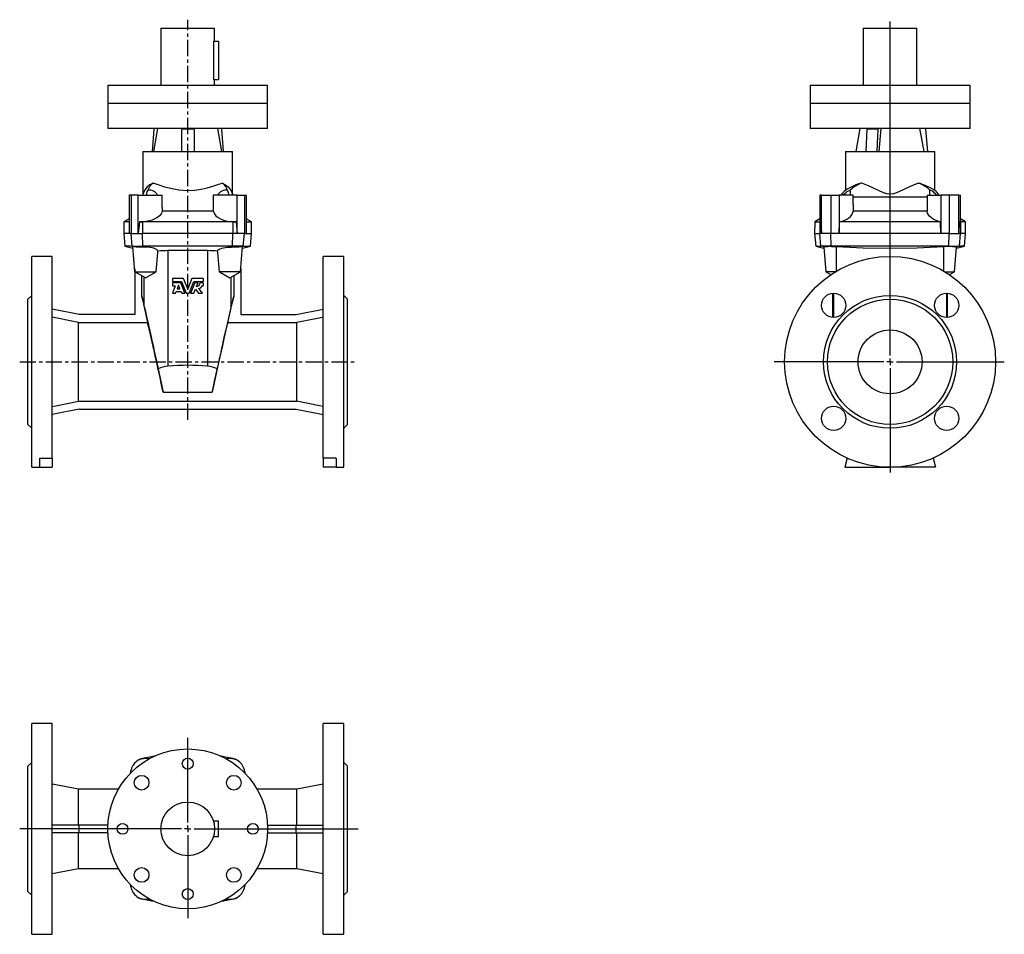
# Model space of a CAD drawing. Extents: x -100 to 670, y -67 to 649.
import ezdxf

# ---------------------------------------------------------------- set-up
doc = ezdxf.new("R2010")
doc.units = 0
doc.linetypes.add('CENTERX2', pattern=[20.32, 12.7, -2.54, 2.54, -2.54])
doc.layers.get('0').update_dxf_attribs({"linetype": 'CONTINUOUS'})
doc.layers.add('FORMAT', color=7, linetype='CONTINUOUS')

# ---------------------------------------------------------------- blocks, each defined once
blk = doc.blocks.new('SW_CENTERMARKSYMBOL_0')
at = {"layer": 'FORMAT', "color": 0}
for p, q in [((0, 5), (0, 266.36)), ((-5, 0), (-90.76, 0)), ((0, 0), (-2.5, 0)), ((0, 0), (0, 2.5)), ((0, 0), (0, -2.5)), ((0, 0), (2.5, 0)), ((5, 0), (89.33, 0)), ((0, -5), (0, -86.61))]:
    blk.add_line(p, q, dxfattribs=at)
blk = doc.blocks.new('SW_CENTERMARKSYMBOL_1')
at = {"layer": 'FORMAT', "color": 0}
for p, q in [((0, 5), (0, 71.27)), ((-5, 0), (-131.2, 0)), ((0, 0), (-2.5, 0)), ((0, 0), (0, 2.5)), ((0, 0), (0, -2.5)), ((0, 0), (2.5, 0)), ((5, 0), (133.23, 0)), ((0, -5), (0, -69.86))]:
    blk.add_line(p, q, dxfattribs=at)

msp = doc.modelspace()

# ---------------------------------------------------------------- linework, layer by layer
at = {"color": 7, "linetype": 'CONTINUOUS'}
for p, q in [((10.72, 641.83), (10.72, 597.33)), ((10.72, 641.83), (52.72, 641.83)), ((52.72, 631.83), (52.72, 641.83)), ((560.09, 641.83), (560.09, 597.33)), ((560.09, 641.83), (602.09, 641.83)), ((602.09, 597.33), (602.09, 641.83)), ((51.85, 631.83), (51.85, 601.83)), ((51.85, 631.83), (55.72, 631.83)), ((55.72, 631.83), (55.72, 601.83)), ((51.85, 601.83), (55.72, 601.83)), ((52.72, 597.33), (52.72, 601.83)), ((-30.78, 597.33), (-30.78, 583.33)), ((-30.78, 597.33), (-12.47, 597.33)), ((-12.47, 597.33), (94.22, 597.33)), ((94.22, 583.33), (94.22, 597.33)), ((518.59, 597.33), (518.59, 583.33)), ((518.59, 597.33), (625.29, 597.33)), ((625.29, 597.33), (643.59, 597.33)), ((643.59, 583.33), (643.59, 597.33)), ((-30.78, 583.33), (-30.78, 563.33)), ((94.22, 563.33), (94.22, 583.33)), ((518.59, 583.33), (518.59, 563.33)), ((643.59, 563.33), (643.59, 583.33)), ((31.72, 563.33), (-30.78, 563.33)), ((5.25, 562.93), (3.92, 545.33)), ((8.1, 563.33), (4.92, 545.33)), ((5.26, 563.33), (5.25, 562.93)), ((26.72, 563.33), (26.72, 562.93)), ((36.72, 562.93), (26.72, 562.93)), ((26.72, 562.93), (26.72, 545.33)), ((94.22, 563.33), (31.72, 563.33)), ((36.72, 563.33), (36.72, 562.93)), ((36.72, 562.93), (36.72, 545.33)), ((58.52, 545.33), (55.35, 563.33)), ((58.19, 563.33), (58.19, 562.93)), ((58.19, 562.93), (59.52, 545.33)), ((643.59, 563.33), (518.59, 563.33)), ((557.47, 563.33), (554.29, 545.33)), ((562.92, 562.93), (562.15, 545.33)), ((562.93, 563.33), (562.92, 562.93)), ((571.58, 562.93), (562.92, 562.93)), ((571.58, 562.93), (570.81, 545.33)), ((571.59, 563.33), (571.58, 562.93)), ((573.88, 563.33), (572.26, 545.33)), ((608.76, 563.33), (608.77, 562.93)), ((608.77, 562.93), (610.31, 545.33)), ((-3.28, 545.33), (-3.28, 511.94)), ((-3.28, 545.33), (66.72, 545.33)), ((66.72, 511.94), (66.72, 545.33)), ((546.09, 545.33), (546.09, 514.98)), ((546.09, 545.33), (581.09, 545.33)), ((581.09, 545.33), (616.09, 545.33)), ((616.09, 514.98), (616.09, 545.33)), ((-14.08, 511.33), (-14.08, 481.33)), ((-12.56, 511.33), (-14.08, 511.33)), ((-7.04, 511.33), (-12.56, 511.33)), ((-7.04, 511.33), (11.72, 511.33)), ((-7.04, 481.33), (-7.04, 511.33)), ((11.72, 501.78), (11.72, 511.33)), ((51.72, 511.33), (51.72, 501.78)), ((70.49, 511.33), (51.72, 511.33)), ((70.49, 481.33), (70.49, 511.33)), ((70.49, 511.33), (76.01, 511.33)), ((76.01, 511.33), (77.52, 511.33)), ((77.52, 511.33), (77.52, 481.33)), ((526.09, 511.33), (526.09, 490.62)), ((527.44, 511.33), (526.09, 511.33)), ((527.44, 481.33), (527.44, 511.33)), ((527.44, 511.33), (534.84, 511.33)), ((534.84, 511.33), (541.36, 511.33)), ((552.09, 511.33), (541.36, 511.33)), ((541.36, 511.33), (541.36, 481.33)), ((552.09, 503.92), (552.09, 511.33)), ((610.09, 511.33), (610.09, 503.92)), ((610.09, 511.33), (620.82, 511.33)), ((620.82, 511.33), (620.82, 481.33)), ((627.34, 511.33), (620.82, 511.33)), ((634.74, 511.33), (627.34, 511.33)), ((634.74, 481.33), (634.74, 511.33)), ((634.74, 511.33), (636.09, 511.33)), ((636.09, 490.62), (636.09, 511.33)), ((11.72, 501.78), (11.7, 498.85)), ((51.73, 501.78), (51.74, 498.85)), ((552.09, 503.92), (552.09, 498.63)), ((610.09, 503.92), (610.09, 498.63)), ((11.7, 498.85), (51.74, 498.85)), ((610.09, 498.63), (552.09, 498.63)), ((-18.2, 490.33), (-18.28, 481.33)), ((-14.08, 492.71), (-18.2, 490.33)), ((-14.08, 490.33), (-18.2, 490.33)), ((-6.05, 490.33), (-7.04, 481.33)), ((-3.54, 490.42), (-6.05, 490.33)), ((-6.05, 490.33), (-3.57, 490.33)), ((67.02, 490.33), (-3.57, 490.33)), ((66.98, 490.42), (69.49, 490.33)), ((69.49, 490.33), (67.02, 490.33)), ((69.49, 490.33), (70.49, 481.33)), ((81.64, 490.33), (77.52, 492.71)), ((77.52, 490.33), (81.64, 490.33)), ((81.72, 481.33), (81.64, 490.33)), ((522.17, 490.33), (522.09, 481.33)), ((526.09, 492.6), (522.17, 490.33)), ((522.17, 490.33), (526.14, 490.33)), ((526.14, 490.62), (526.29, 490.42)), ((527, 490.33), (526.14, 490.33)), ((526.29, 490.42), (527, 490.33)), ((527, 490.33), (527.44, 481.33)), ((541.36, 481.33), (541.56, 490.33)), ((620.62, 490.33), (541.56, 490.33)), ((620.82, 481.33), (620.62, 490.33)), ((635.19, 490.33), (634.74, 481.33)), ((635.89, 490.42), (635.19, 490.33)), ((635.19, 490.33), (636.04, 490.33)), ((636.04, 490.62), (635.89, 490.42)), ((640.01, 490.33), (636.04, 490.33)), ((640.01, 490.33), (636.09, 492.6)), ((640.09, 481.33), (640.01, 490.33)), ((-18.28, 481.33), (-17.4, 471.33)), ((-14.08, 481.33), (-18.28, 481.33)), ((-12.56, 481.33), (-14.08, 481.33)), ((-12.56, 481.33), (-7.04, 481.33)), ((-7.04, 481.33), (-3.59, 481.33)), ((67.03, 481.33), (-3.59, 481.33)), ((70.49, 481.33), (67.03, 481.33)), ((76.01, 481.33), (70.49, 481.33)), ((76.01, 481.33), (77.52, 481.33)), ((77.52, 481.33), (81.72, 481.33)), ((80.85, 471.33), (81.72, 481.33)), ((522.09, 481.33), (522.97, 471.33)), ((522.09, 481.33), (526.06, 481.33)), ((527.44, 481.33), (526.06, 481.33)), ((534.84, 481.33), (527.44, 481.33)), ((541.36, 481.33), (534.84, 481.33)), ((620.82, 481.33), (541.36, 481.33)), ((627.34, 481.33), (620.82, 481.33)), ((627.34, 481.33), (634.74, 481.33)), ((634.74, 481.33), (636.12, 481.33)), ((640.09, 481.33), (636.12, 481.33)), ((639.22, 471.33), (640.09, 481.33)), ((-17.4, 471.33), (-11.13, 469.65)), ((-11.71, 471.33), (-17.4, 471.33)), ((-11.71, 471.33), (-3.39, 471.33)), ((-9.53, 451.33), (-11.25, 470.96)), ((66.84, 471.33), (-3.39, 471.33)), ((75.16, 471.33), (66.84, 471.33)), ((72.97, 451.33), (74.69, 470.96)), ((74.57, 469.65), (80.85, 471.33)), ((75.16, 471.33), (80.85, 471.33)), ((522.97, 471.33), (529.24, 469.65)), ((522.97, 471.33), (526.92, 471.33)), ((535.05, 471.33), (526.92, 471.33)), ((529.16, 470.58), (530.84, 451.33)), ((627.13, 471.33), (535.05, 471.33)), ((627.13, 471.33), (635.27, 471.33)), ((631.34, 451.33), (633.03, 470.58)), ((632.94, 469.65), (639.22, 471.33)), ((639.22, 471.33), (635.27, 471.33)), ((-74.28, 463.33), (-90.28, 463.33)), ((-90.28, 380.83), (-90.28, 463.33)), ((-74.28, 305.48), (-74.28, 463.33)), ((47.2, 467.82), (16.24, 467.82)), ((153.72, 463.33), (137.72, 463.33)), ((137.72, 305.48), (137.72, 463.33)), ((153.72, 380.83), (153.72, 463.33)), ((-9.74, 453.73), (-9.74, 417.83)), ((-9.53, 451.33), (6.97, 451.33)), ((-1.28, 446.57), (-9.53, 451.33)), ((-4.25, 432.17), (-4.25, 448.29)), ((-1.28, 446.57), (6.97, 451.33)), ((56.47, 451.33), (64.72, 446.57)), ((72.97, 451.33), (56.47, 451.33)), ((64.72, 446.57), (72.97, 451.33)), ((67.7, 448.29), (67.7, 432.17)), ((73.18, 453.73), (73.18, 417.83)), ((530.84, 451.33), (534.74, 449.08)), ((538.24, 451.33), (530.84, 451.33)), ((623.94, 451.33), (631.34, 451.33)), ((627.44, 449.08), (631.34, 451.33)), ((19.72, 445.94), (19.72, 443.57)), ((28.46, 445.94), (19.72, 445.94)), ((19.72, 443.57), (26.84, 443.57)), ((19.72, 442.66), (19.72, 440.37)), ((26.22, 442.66), (19.72, 442.66)), ((21.97, 440.37), (19.72, 434.51)), ((19.72, 440.37), (21.97, 440.37)), ((24.42, 440.79), (23.33, 437.94)), ((25.58, 437.94), (24.42, 440.79)), ((29.54, 434.51), (26.22, 442.66)), ((26.84, 443.57), (30.53, 434.51)), ((31.72, 437.94), (28.46, 445.94)), ((34.98, 445.94), (31.72, 437.94)), ((32.92, 434.51), (36.6, 443.57)), ((37.22, 442.66), (33.9, 434.51)), ((43.72, 445.94), (34.98, 445.94)), ((36.6, 443.57), (43.72, 443.57)), ((39.78, 442.66), (37.22, 442.66)), ((38.57, 439.69), (39.78, 442.66)), ((43.72, 442.66), (41.44, 442.66)), ((43.04, 440.37), (43.72, 440.37)), ((43.72, 445.94), (43.72, 443.57)), ((43.72, 442.66), (43.72, 440.37)), ((-90.28, 432.83), (-93.28, 429.83)), ((-4.25, 432.17), (0.29, 411.69)), ((19.72, 434.51), (22.26, 434.51)), ((22.26, 434.51), (22.74, 435.77)), ((22.74, 435.77), (26.47, 435.77)), ((23.33, 437.94), (25.58, 437.94)), ((26.47, 435.77), (26.98, 434.51)), ((26.98, 434.51), (29.54, 434.51)), ((30.53, 434.51), (32.92, 434.51)), ((33.9, 434.51), (36.46, 434.51)), ((36.46, 434.51), (37.77, 437.72)), ((37.77, 437.72), (40.18, 434.51)), ((40.18, 434.51), (43.15, 434.51)), ((43.15, 434.51), (40.42, 438.14)), ((63.15, 411.69), (67.7, 432.17)), ((156.72, 429.83), (153.72, 432.83)), ((536.09, 434.49), (536.09, 415.56)), ((625.59, 434.51), (625.79, 434.51)), ((626.09, 415.56), (626.09, 434.49)), ((-93.28, 380.83), (-93.28, 429.83)), ((156.72, 380.83), (156.72, 429.83)), ((-53.12, 417.83), (-74.28, 421.95)), ((-9.74, 417.83), (-53.12, 417.83)), ((73.18, 417.83), (116.57, 417.83)), ((116.57, 417.83), (137.72, 421.95)), ((-53.7, 349.98), (-53.7, 411.69)), ((-53.7, 411.69), (0.29, 411.69)), ((63.15, 411.69), (117.14, 411.69)), ((117.14, 349.98), (117.14, 411.69)), ((-93.28, 331.83), (-93.28, 380.83)), ((-90.28, 298.33), (-90.28, 380.83)), ((153.72, 298.33), (153.72, 380.83)), ((156.72, 331.83), (156.72, 380.83)), ((8.66, 375.49), (12.55, 357.09)), ((54.78, 375.49), (50.9, 357.09)), ((-53.7, 349.98), (117.14, 349.98)), ((-53.12, 343.83), (-74.28, 339.72)), ((-53.12, 343.83), (116.57, 343.83)), ((116.57, 343.83), (137.72, 339.72)), ((-93.28, 331.83), (-90.28, 328.83)), ((153.72, 328.83), (156.72, 331.83)), ((-84.28, 305.48), (-74.28, 305.48)), ((-84.28, 305.48), (-84.28, 298.33)), ((-74.28, 305.48), (-74.28, 298.33)), ((147.72, 305.48), (137.72, 305.48)), ((137.72, 305.48), (137.72, 298.33)), ((147.72, 305.48), (147.72, 298.33)), ((547.51, 305.48), (545.59, 298.33)), ((614.68, 305.48), (616.59, 298.33)), ((-90.28, 298.33), (-84.28, 298.33)), ((-84.28, 298.33), (-74.28, 298.33)), ((147.72, 298.33), (137.72, 298.33)), ((147.72, 298.33), (153.72, 298.33)), ((545.59, 298.33), (581.09, 298.33)), ((616.59, 298.33), (581.09, 298.33)), ((-74.28, 97.99), (-90.28, 97.99)), ((-90.28, -67.01), (-90.28, 97.99)), ((-74.28, -67.01), (-74.28, 97.99)), ((153.72, 97.99), (137.72, 97.99)), ((137.72, -67.01), (137.72, 97.99)), ((153.72, -67.01), (153.72, 97.99)), ((-90.28, 67.49), (-93.28, 64.49)), ((-93.28, -33.51), (-93.28, 64.49)), ((156.72, 64.49), (153.72, 67.49)), ((156.72, -33.51), (156.72, 64.49)), ((-53.7, 46.49), (-74.28, 50.49)), ((-22.55, 46.49), (-53.7, 46.49)), ((-53.7, 18.49), (-53.7, 46.49)), ((117.14, 46.49), (85.99, 46.49)), ((137.72, 50.49), (117.14, 46.49)), ((117.14, 18.49), (117.14, 46.49)), ((-53.12, 18.49), (-74.28, 18.49)), ((-53.12, 12.49), (-53.12, 18.49)), ((-30.71, 18.49), (-53.12, 18.49)), ((55.72, 21.49), (51.85, 21.49)), ((55.72, 9.49), (55.72, 21.49)), ((94.15, 18.49), (116.57, 18.49)), ((116.57, 12.49), (116.57, 18.49)), ((116.57, 18.49), (137.72, 18.49)), ((-53.12, 12.49), (-74.28, 12.49)), ((-53.7, -15.51), (-53.7, 12.49)), ((-30.71, 12.49), (-53.12, 12.49)), ((51.85, 9.49), (55.72, 9.49)), ((94.15, 12.49), (116.57, 12.49)), ((116.57, 12.49), (137.72, 12.49)), ((117.14, -15.51), (117.14, 12.49)), ((-74.28, -19.51), (-53.7, -15.51)), ((-53.7, -15.51), (-22.55, -15.51)), ((85.99, -15.51), (117.14, -15.51)), ((117.14, -15.51), (137.72, -19.51)), ((-93.28, -33.51), (-90.28, -36.51)), ((153.72, -36.51), (156.72, -33.51)), ((-90.28, -67.01), (-74.28, -67.01)), ((137.72, -67.01), (153.72, -67.01))]:
    msp.add_line(p, q, dxfattribs=at)
at = {"color": 8, "linetype": 'CONTINUOUS'}
for p, q in [((-30.78, 583.33), (-12.47, 583.33)), ((-12.47, 583.33), (94.22, 583.33)), ((518.59, 583.33), (625.29, 583.33)), ((625.29, 583.33), (643.59, 583.33)), ((-12.56, 511.33), (-12.56, 481.33)), ((76.01, 511.33), (76.01, 481.33)), ((534.84, 511.33), (534.84, 481.33)), ((610.09, 509.67), (552.09, 509.67)), ((627.34, 511.33), (627.34, 481.33)), ((-3.57, 490.33), (-3.59, 481.33)), ((-3.54, 490.42), (-3.57, 490.33)), ((66.98, 490.42), (67.02, 490.33)), ((67.02, 490.33), (67.03, 481.33)), ((526.14, 490.33), (526.06, 481.33)), ((526.29, 490.42), (526.14, 490.33)), ((635.89, 490.42), (636.04, 490.33)), ((636.04, 490.33), (636.12, 481.33)), ((-11.71, 471.33), (-12.56, 481.33)), ((-3.39, 471.33), (-3.59, 481.33)), ((66.84, 471.33), (67.03, 481.33)), ((75.16, 471.33), (76.01, 481.33)), ((526.92, 471.33), (526.06, 481.33)), ((535.05, 471.33), (534.84, 481.33)), ((627.13, 471.33), (627.34, 481.33)), ((635.27, 471.33), (636.12, 481.33)), ((-10.52, 471), (-11.71, 471.33)), ((-2.86, 470.69), (-3.39, 471.33)), ((66.3, 470.69), (66.84, 471.33)), ((73.97, 471), (75.16, 471.33)), ((529.27, 470.69), (526.92, 471.33)), ((535.35, 471), (535.05, 471.33)), ((539.09, 451.84), (539.09, 470.96)), ((623.09, 451.84), (623.09, 470.96)), ((626.83, 471), (627.13, 471.33)), ((632.91, 470.69), (635.27, 471.33)), ((16.24, 467.82), (16.24, 377.43)), ((47.2, 467.82), (47.2, 377.43)), ((-2.28, 424.22), (-2.28, 447.15)), ((65.72, 424.22), (65.72, 447.15)), ((536.92, 434.53), (536.92, 415.53)), ((625.26, 434.53), (625.26, 415.53)), ((12.55, 357.09), (50.9, 357.09)), ((-3.57, 70.45), (-3.59, 70.52)), ((-3.54, 70.3), (-3.57, 70.45)), ((66.98, 70.3), (67.02, 70.45)), ((67.02, 70.45), (67.03, 70.52)), ((-3.57, -39.46), (-3.59, -39.54)), ((-3.54, -39.31), (-3.57, -39.46)), ((66.98, -39.31), (67.02, -39.46)), ((67.02, -39.46), (67.03, -39.54))]:
    msp.add_line(p, q, dxfattribs=at)
at = {"color": 7, "linetype": 'CONTINUOUS'}
for points in [[(604.18, 563.33), (606.13, 552.53), (607.42, 545.33)], [(4.69, 520.74), (2.18, 519.33), (0.12, 517.65), (-1.76, 515.37), (-2.91, 513.09), (-3.18, 512.3), (-3.28, 511.94), (-3.28, 511.94)], [(4.69, 520.74), (5.32, 520.53), (9.17, 519.23), (13.54, 517.86), (17.1, 516.9), (20.89, 516.06), (24.85, 515.42), (28.26, 515.09), (31.72, 514.98), (37.01, 515.25), (42.15, 515.98), (46.96, 517.05), (51.41, 518.31), (55.31, 519.57), (58.75, 520.74)], [(58.75, 520.74), (61.26, 519.33), (63.32, 517.65), (65.2, 515.37), (66.36, 513.09), (66.62, 512.3), (66.72, 511.94), (66.72, 511.94)], [(558.86, 520.74), (558.12, 520.53), (554.37, 519.25), (551.19, 517.86), (548.54, 516.48), (547.52, 515.88), (546.77, 515.42), (546.27, 515.09), (546.09, 514.98), (546.09, 514.98)], [(603.33, 520.74), (599.83, 519.32), (596.14, 517.65), (591.26, 515.33), (586.13, 513.09), (583.66, 512.29), (581.09, 511.94), (578.51, 512.29), (576.03, 513.11), (571.96, 514.83), (568.06, 516.68), (564.32, 518.44), (561.52, 519.67), (558.86, 520.74)], [(603.33, 520.74), (604.07, 520.53), (607.81, 519.25), (611, 517.86), (613.65, 516.48), (614.66, 515.88), (615.41, 515.42), (615.92, 515.09), (616.09, 514.98), (616.09, 514.98)], [(-0.62, 511.33), (0.01, 513.73), (0.65, 515.16)], [(64.06, 511.33), (63.43, 513.73), (62.79, 515.16)], [(544.67, 511.33), (545.46, 512.18), (546.52, 513.17), (547.54, 513.99), (548.46, 514.62), (549.22, 515.01), (549.92, 515.16)], [(550.07, 511.33), (550.02, 513.73), (549.92, 515.16)], [(612.11, 511.33), (612.17, 513.73), (612.26, 515.16)], [(617.52, 511.33), (616.72, 512.18), (615.66, 513.17), (614.65, 513.99), (613.72, 514.62), (612.96, 515.01), (612.26, 515.16)], [(11.7, 498.85), (11.42, 497.67), (10.82, 496.5), (9.65, 495.11), (8.04, 493.8), (6.11, 492.7), (3.86, 491.76), (1.65, 491.12), (-0.68, 490.67), (-3.54, 490.42)], [(51.74, 498.85), (52.03, 497.67), (52.62, 496.5), (53.79, 495.11), (55.41, 493.8), (57.33, 492.7), (59.59, 491.76), (61.79, 491.12), (64.13, 490.67), (66.98, 490.42)], [(541.56, 490.33), (543.66, 490.92), (545.6, 491.65), (547.31, 492.5), (548.79, 493.46), (550.11, 494.59), (551.1, 495.78), (551.81, 497.15), (552.09, 498.52), (552.09, 498.63)], [(620.62, 490.33), (618.52, 490.92), (616.59, 491.65), (614.87, 492.5), (613.4, 493.46), (612.08, 494.59), (611.08, 495.78), (610.38, 497.15), (610.1, 498.52), (610.09, 498.63)], [(-10.52, 471), (-11.2, 471.01), (-11.25, 470.96)], [(8.39, 467.49), (7.92, 468.4), (6.33, 469.26), (5.17, 469.64), (3.81, 469.97), (0.72, 470.46), (-2.54, 470.68), (-2.86, 470.69)], [(55.06, 467.49), (55.53, 468.4), (57.12, 469.26), (58.27, 469.64), (59.63, 469.97), (62.73, 470.46), (65.98, 470.68), (66.3, 470.69)], [(73.97, 471), (74.65, 471.01), (74.69, 470.96)], [(529.28, 470.59), (529.23, 470.68), (529.27, 470.69)], [(535.35, 471), (538.13, 471.01), (539.09, 470.96)], [(539.09, 470.96), (560.07, 469.98), (581.09, 469.65), (602.09, 469.98), (623.09, 470.96)], [(626.83, 471), (624.06, 471.01), (623.09, 470.96)], [(632.9, 470.59), (632.95, 470.68), (632.91, 470.69)], [(6.97, 451.33), (8.29, 466.45), (8.39, 467.49)], [(56.47, 451.33), (55.15, 466.45), (55.06, 467.49)], [(-2.28, 424.22), (-2.06, 423.28), (-1.77, 422.02), (-1.41, 420.46), (-0.99, 418.58), (-0.5, 416.41), (0.06, 413.94), (0.68, 411.19), (1.36, 408.16), (2.1, 404.88), (2.89, 401.33), (3.74, 397.55), (4.64, 393.54), (5.58, 389.31), (6.57, 384.88), (7.6, 380.27), (8.66, 375.49)], [(65.72, 424.22), (65.5, 423.28), (65.21, 422.02), (64.86, 420.46), (64.43, 418.58), (63.94, 416.41), (63.38, 413.94), (62.76, 411.19), (62.08, 408.16), (61.35, 404.88), (60.55, 401.33), (59.7, 397.55), (58.81, 393.54), (57.86, 389.31), (56.88, 384.88), (55.85, 380.27), (54.78, 375.49)], [(-53.7, 411.69), (-56.26, 412.19), (-74.28, 415.71)], [(12.55, 357.09), (12.09, 359.24), (11.58, 361.62), (11.03, 364.19), (10.43, 366.94), (9.8, 369.84), (9.14, 372.85), (8.46, 375.94), (7.77, 379.08), (7.07, 382.25), (6.37, 385.39), (5.67, 388.49), (5, 391.51), (4.34, 394.42), (3.71, 397.19), (3.12, 399.78), (2.57, 402.18), (2.07, 404.36), (1.62, 406.3), (1.22, 407.96), (0.89, 409.35), (0.62, 410.44), (0.42, 411.22), (0.29, 411.69)], [(50.9, 357.09), (51.35, 359.24), (51.86, 361.62), (52.42, 364.19), (53.01, 366.94), (53.64, 369.84), (54.3, 372.85), (54.98, 375.94), (55.68, 379.08), (56.38, 382.25), (57.08, 385.39), (57.77, 388.49), (58.45, 391.51), (59.1, 394.42), (59.73, 397.19), (60.32, 399.78), (60.87, 402.18), (61.38, 404.36), (61.83, 406.3), (62.22, 407.96), (62.55, 409.35), (62.82, 410.44), (63.02, 411.22), (63.15, 411.69)], [(137.72, 415.71), (134.57, 415.09), (117.14, 411.69)], [(-74.28, 345.96), (-71.35, 346.53), (-53.7, 349.98)], [(137.72, 345.96), (134.8, 346.53), (117.14, 349.98)], [(5.81, 72.37), (3.39, 71.95), (-3.59, 70.52)], [(5.53, 72.24), (3.4, 71.87), (-3.57, 70.45)], [(67.03, 70.52), (60.06, 71.95), (57.64, 72.37)], [(67.02, 70.45), (60.04, 71.87), (57.91, 72.24)], [(5.81, -41.38), (3.39, -40.96), (-3.59, -39.54)], [(5.53, -41.26), (3.4, -40.88), (-3.57, -39.46)], [(67.03, -39.54), (60.06, -40.96), (57.64, -41.38)], [(67.02, -39.46), (60.04, -40.88), (57.91, -41.26)]]:
    msp.add_lwpolyline(points, dxfattribs=at)
for centre, radius in [((581.09, 380.83), 82.5), ((536.9, 425.03), 9.5), ((581.09, 380.83), 52), ((625.29, 425.03), 9.5), ((581.09, 380.83), 49), ((581.09, 380.83), 25), ((536.9, 336.64), 9.5), ((625.29, 336.64), 9.5), ((31.72, 15.49), 62.5), ((31.72, 66.49), 4.25), ((-4.34, 51.56), 5.75), ((67.78, 51.56), 5.75), ((31.72, 15.49), 21), ((-19.28, 15.49), 4.25), ((82.72, 15.49), 4.25), ((-4.34, -20.57), 5.75), ((67.78, -20.57), 5.75), ((31.72, -35.51), 4.25)]:
    msp.add_circle(centre, radius, dxfattribs=at)
for centre, radius, start, end in [((10.47, 512.3), 10.23, 124.41965, 163.79394), ((52.97, 512.3), 10.23, 16.20606, 55.58035), ((569.06, 494.47), 28.18, 111.21657, 132.76878), ((593.13, 494.47), 28.18, 47.23122, 68.78343), ((9.46, 509.33), 13, 168.4181, 171.15012), ((1.6, 507.65), 7.56, 29.12471, 97.20807), ((61.84, 507.65), 7.56, 82.79193, 150.87529), ((53.99, 509.33), 13, 8.84988, 11.58936), ((565.39, 493.33), 29, 131.72192, 141.63349), ((596.79, 493.33), 29, 38.36651, 48.28126), ((-1.68, 591.31), 120.63, 265.79456, 269.43903), ((65.12, 591.31), 120.63, 270.56097, 274.20544), ((540.1, 322.4), 148.68, 91.83085, 94.17694), ((622.08, 322.4), 148.68, 85.82306, 88.16915), ((15.97, 390.41), 77.41, 89.79713, 95.62272), ((47.48, 390.41), 77.41, 84.37728, 90.20287), ((38.46, 442.66), 2.98, 272.13848, 359.9138), ((39.65, 441.68), 3.63, 282.2468, 338.8195), ((-145.26, 392.98), 146.35, 12.32666, 15.53508), ((208.7, 392.98), 146.35, 164.46492, 167.67334), ((18.34, 353.5), 24.02, 95.01974, 113.7637), ((31.72, 205.5), 172.62, 84.85424, 95.14576), ((45.1, 353.5), 24.02, 66.2363, 84.98026), ((-0.92, 58.82), 12, 102.83126, 120.65566), ((-1.28, 57.49), 13, 77.70515, 116.32181), ((-0.92, 58.82), 11.92, 102.83126, 115.45112), ((64.72, 57.49), 13, 63.67819, 102.29485), ((64.37, 58.82), 11.92, 64.54888, 77.16874), ((64.37, 58.82), 12, 59.34434, 77.16874), ((171.72, 15.49), 190, 165.91139, 166.79695), ((-0.92, 58.82), 12, 120.65566, 165.91139), ((64.37, 58.82), 12, 14.08861, 59.34434), ((-108.28, 15.49), 190, 13.20305, 14.08861), ((171.72, 15.49), 190, 193.20305, 194.08861), ((-0.92, -27.84), 12, 194.08861, 239.34434), ((64.37, -27.84), 12, 300.65566, 345.91139), ((-108.28, 15.49), 190, 345.91139, 346.79695), ((-1.28, -26.51), 13, 243.67819, 282.29485), ((-0.92, -27.84), 12, 239.34434, 257.16874), ((64.72, -26.51), 13, 257.70515, 296.32181), ((64.37, -27.84), 12, 282.83126, 300.65566), ((-0.92, -27.84), 11.92, 244.54888, 257.16874), ((64.37, -27.84), 11.92, 282.83126, 295.45112)]:
    msp.add_arc(centre, radius, start, end, dxfattribs=at)
at = {"layer": 'FORMAT', "linetype": 'CENTERX2'}
for p, q in [((31.72, 335.48), (31.72, 648.51)), ((-99.71, 380.83), (164.2, 380.83))]:
    msp.add_line(p, q, dxfattribs=at)

# ---------------------------------------------------------------- block references
at = {"layer": 'FORMAT'}
for name, p in [('SW_CENTERMARKSYMBOL_0', (581.09, 380.83)), ('SW_CENTERMARKSYMBOL_1', (31.72, 15.49))]:
    msp.add_blockref(name, p, dxfattribs=at)

doc.saveas('drawing.dxf')
